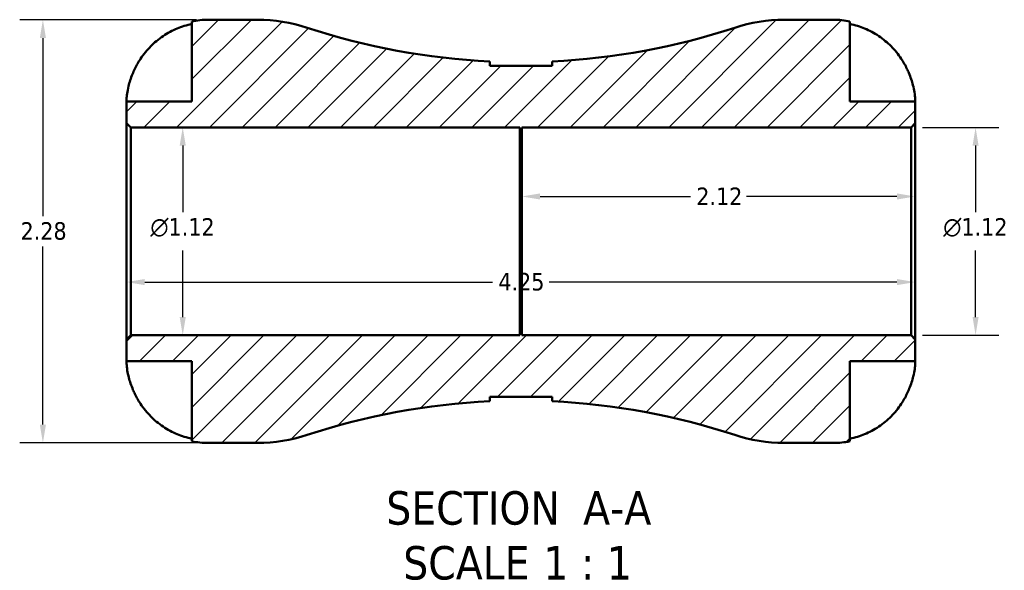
# Model space of a CAD drawing. Header units: inches. Extents: x 0.1 to 37.2, y -5 to 21.7.
# Tile 1 of 8: x 13 to 18.3, y -5 to -2. Entities that reach past the tile are written whole.
import ezdxf

# ---------------------------------------------------------------- set-up
doc = ezdxf.new("R2010")
doc.units = ezdxf.units.IN
doc.header["$MEASUREMENT"] = 0
for name, color, linetype, lineweight in [('Dimension (ANSI)', 7, 'Continuous', 25), ('Hatch (ANSI)', 7, 'Continuous', 18), ('Symbol (ANSI)', 7, 'Continuous', 25), ('Visible (ANSI)', 7, 'Continuous', 50)]:
    doc.layers.add(name, color=color, linetype=linetype, lineweight=lineweight)
doc.styles.add('Label Text (ANSI)', font='tahoma.ttf')
doc.styles.add('Note Text (ANSI)', font='tahoma.ttf')
doc.dimstyles.new('Default (ANSI)', dxfattribs={"dimtxt": 0.09448818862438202, "dimasz": 0.09842519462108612, "dimexe": 0.125, "dimexo": 0.0625, "dimgap": 0.03149606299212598, "dimtad": 0, "dimtih": 1, "dimtoh": 1, "dimrnd": 1e-08, "dimzin": 4, "dimdsep": 46, "dimtxsty": 'Note Text (ANSI)', "dimcen": 0.09, "dimdle": 0.3937007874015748, "dimclrd": 256, "dimclre": 256, "dimclrt": 5, "dimadec": 0, "dimazin": 1, "dimtfac": 1, "dimtofl": 0, "dimtmove": 0, "dimatfit": 3, "dimfxl": 1, "dimtolj": 1, "dimtzin": 4, "dimlwd": -1, "dimlwe": -1, "dimarcsym": 0})

# ---------------------------------------------------------------- blocks, each defined once
blk = doc.blocks.new('*D8')
at = {"layer": 'Defpoints', "color": 0, "transparency": 16777216}
for p in [(17.82196865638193, -2.970824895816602), (15.70196865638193, -3.158647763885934), (17.82196865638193, -3.158647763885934)]:
    blk.add_point(p, dxfattribs=at)
at = {"layer": 'Dimension (ANSI)', "transparency": 16777216}
for p, q in [((15.80039385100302, -2.970824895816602), (16.61069659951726, -2.970824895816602)), ((17.72354346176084, -2.970824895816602), (16.9132407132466, -2.970824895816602))]:
    blk.add_line(p, q, dxfattribs=at)
for points in [[(15.80039385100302, -2.954420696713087), (15.80039385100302, -2.987229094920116), (15.70196865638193, -2.970824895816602)], [(17.72354346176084, -2.954420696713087), (17.72354346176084, -2.987229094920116), (17.82196865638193, -2.970824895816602)]]:
    blk.add_solid(points, dxfattribs=at)
at = {"layer": 'Dimension (ANSI)', "color": 5, "transparency": 16777216, "insert": (16.64219266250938, -2.922597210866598), "char_height": 0.09448818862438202, "attachment_point": 1, "style": 'Note Text (ANSI)'}
blk.add_mtext('\\A1;2.12', dxfattribs=at)
blk = doc.blocks.new('*D9')
at = {"layer": 'Defpoints', "color": 0, "transparency": 16777216}
for p in [(17.79916865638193, -2.598608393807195), (18.14714293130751, -2.598608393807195), (17.79916865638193, -3.718687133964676)]:
    blk.add_point(p, dxfattribs=at)
at = {"layer": 'Dimension (ANSI)', "transparency": 16777216}
for p, q in [((17.86166865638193, -2.598608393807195), (18.27214293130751, -2.598608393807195)), ((18.14714293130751, -2.697033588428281), (18.14714293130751, -3.056059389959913)), ((18.14714293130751, -3.62026193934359), (18.14714293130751, -3.261236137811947)), ((17.86166865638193, -3.718687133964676), (18.27214293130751, -3.718687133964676))]:
    blk.add_line(p, q, dxfattribs=at)
for points in [[(18.130738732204, -2.697033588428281), (18.16354713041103, -2.697033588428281), (18.14714293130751, -2.598608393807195)], [(18.130738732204, -3.62026193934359), (18.16354713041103, -3.62026193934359), (18.14714293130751, -3.718687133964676)]]:
    blk.add_solid(points, dxfattribs=at)
at = {"layer": 'Dimension (ANSI)', "color": 5, "transparency": 16777216, "insert": (17.97285565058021, -3.087555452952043), "char_height": 0.09448818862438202, "attachment_point": 1, "style": 'Note Text (ANSI)'}
blk.add_mtext('\\A1;{\\fAIGDT|b0|i0;\\H0.0945;\\ln}\\fTahoma|b0|i0;\\H0.0945;1.12', dxfattribs=at)
blk = doc.blocks.new('*D10')
at = {"layer": 'Defpoints', "color": 0, "transparency": 16777216}
for p in [(13.59476865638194, -2.598608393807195), (13.59476865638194, -3.718687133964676), (13.87470043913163, -3.718687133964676)]:
    blk.add_point(p, dxfattribs=at)
at = {"layer": 'Dimension (ANSI)', "transparency": 16777216}
for p, q in [((13.65726865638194, -2.598608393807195), (13.99970043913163, -2.598608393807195)), ((13.87470043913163, -2.697033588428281), (13.87470043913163, -3.056059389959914)), ((13.87470043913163, -3.62026193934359), (13.87470043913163, -3.261236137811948)), ((13.65726865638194, -3.718687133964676), (13.99970043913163, -3.718687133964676))]:
    blk.add_line(p, q, dxfattribs=at)
for points in [[(13.85829624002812, -2.697033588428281), (13.89110463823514, -2.697033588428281), (13.87470043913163, -2.598608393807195)], [(13.85829624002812, -3.62026193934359), (13.89110463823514, -3.62026193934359), (13.87470043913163, -3.718687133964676)]]:
    blk.add_solid(points, dxfattribs=at)
at = {"layer": 'Dimension (ANSI)', "color": 5, "transparency": 16777216, "insert": (13.70041315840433, -3.087555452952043), "char_height": 0.09448818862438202, "attachment_point": 1, "style": 'Note Text (ANSI)'}
blk.add_mtext('\\A1;{\\fAIGDT|b0|i0;\\H0.0945;\\ln}\\fTahoma|b0|i0;\\H0.0945;1.12', dxfattribs=at)
blk = doc.blocks.new('*D11')
at = {"layer": 'Defpoints', "color": 0, "transparency": 16777216}
for p in [(13.57196865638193, -3.158647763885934), (17.82196865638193, -3.158647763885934), (17.82196865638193, -3.432049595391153)]:
    blk.add_point(p, dxfattribs=at)
at = {"layer": 'Dimension (ANSI)', "transparency": 16777216}
for p, q in [((13.67039385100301, -3.432049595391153), (15.54404670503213, -3.432049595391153)), ((17.72354346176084, -3.432049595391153), (15.84989060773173, -3.432049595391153))]:
    blk.add_line(p, q, dxfattribs=at)
for points in [[(13.67039385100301, -3.415645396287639), (13.67039385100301, -3.448453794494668), (13.57196865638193, -3.432049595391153)], [(17.72354346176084, -3.415645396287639), (17.72354346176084, -3.448453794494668), (17.82196865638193, -3.432049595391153)]]:
    blk.add_solid(points, dxfattribs=at)
at = {"layer": 'Dimension (ANSI)', "color": 5, "transparency": 16777216, "insert": (15.57554276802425, -3.38283831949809), "char_height": 0.09448818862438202, "attachment_point": 1, "style": 'Note Text (ANSI)'}
blk.add_mtext('\\A1;4.25', dxfattribs=at)
blk = doc.blocks.new('*D12')
at = {"layer": 'Defpoints', "color": 0, "transparency": 16777216}
for p in [(14.01191944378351, -2.018647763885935), (13.12111938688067, -4.298647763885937), (14.01191944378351, -4.298647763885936)]:
    blk.add_point(p, dxfattribs=at)
at = {"layer": 'Dimension (ANSI)', "transparency": 16777216}
for p, q in [((13.94941944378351, -2.018647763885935), (12.99611938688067, -2.018647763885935)), ((13.12111938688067, -2.117072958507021), (13.12111938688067, -3.07775005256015)), ((13.12111938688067, -4.20022256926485), (13.12111938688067, -3.239545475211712)), ((13.94941944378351, -4.298647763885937), (12.99611938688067, -4.298647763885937))]:
    blk.add_line(p, q, dxfattribs=at)
for points in [[(13.10471518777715, -2.117072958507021), (13.13752358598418, -2.117072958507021), (13.12111938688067, -2.018647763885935)], [(13.10471518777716, -4.20022256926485), (13.13752358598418, -4.20022256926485), (13.12111938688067, -4.298647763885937)]]:
    blk.add_solid(points, dxfattribs=at)
at = {"layer": 'Dimension (ANSI)', "color": 5, "transparency": 16777216, "insert": (13.00083573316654, -3.109246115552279), "char_height": 0.09448818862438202, "attachment_point": 1, "style": 'Note Text (ANSI)'}
blk.add_mtext('\\A1;2.28', dxfattribs=at)

msp = doc.modelspace()

# ---------------------------------------------------------------- hatches: boundary and pattern name
at = {"layer": 'Hatch (ANSI)'}
h = msp.add_hatch(dxfattribs=at)
h.set_pattern_fill('ANSI31', color=256, scale=0.9999999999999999, style=0)
h.set_pattern_definition([(45, (0, 0), (-0.08838834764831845, 0.08838834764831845), [])])
edge = h.paths.add_edge_path()
edge.add_ellipse((14.27808705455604, -3.448647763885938), major_axis=(0.8499999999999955, -3.496765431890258e-16), ratio=1, start_angle=270, end_angle=288.2576334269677)
edge.add_ellipse((15.69696865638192, -7.74961486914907), major_axis=(3.493758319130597, 1.152584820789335), ratio=1, start_angle=74.35987215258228, end_angle=90, ccw=False)
edge.add_line((15.52895684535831, -4.07448616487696), (15.52895684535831, -4.050962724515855))
edge.add_line((15.52895684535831, -4.050962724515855), (15.86498046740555, -4.050962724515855))
edge.add_line((15.86498046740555, -4.050962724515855), (15.86498046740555, -4.074486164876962))
edge.add_ellipse((15.69696865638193, -7.749614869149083), major_axis=(3.675128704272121, -0.1680118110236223), ratio=1, start_angle=74.3598721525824, end_angle=90, ccw=False)
edge.add_ellipse((17.11585025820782, -3.448647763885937), major_axis=(0.8072087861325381, -0.2662967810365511), ratio=0.9999999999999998, start_angle=270.0000000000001, end_angle=288.2576334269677)
edge.add_line((17.11585025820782, -4.298647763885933), (17.38201786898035, -4.298647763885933))
edge.add_ellipse((17.38201786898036, -3.858696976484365), major_axis=(0.4399507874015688, -6.993530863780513e-16), ratio=1, start_angle=270, end_angle=281.5369590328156)
edge.add_line((17.47000802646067, -4.289758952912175), (17.47000802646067, -3.858696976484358))
edge.add_line((17.47000802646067, -3.858696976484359), (17.82196865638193, -3.858696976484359))
edge.add_line((17.82196865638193, -3.858696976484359), (17.82196865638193, -3.741487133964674))
edge.add_line((17.82196865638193, -3.741487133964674), (17.79916865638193, -3.718687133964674))
edge.add_line((17.79916865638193, -3.718687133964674), (15.70196865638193, -3.718687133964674))
edge.add_line((15.70196865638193, -3.718687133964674), (15.70196865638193, -3.625347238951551))
edge.add_line((15.70196865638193, -3.625347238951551), (15.69196865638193, -3.625347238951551))
edge.add_line((15.69196865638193, -3.625347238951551), (15.69196865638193, -3.718687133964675))
edge.add_line((15.69196865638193, -3.718687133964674), (13.59476865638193, -3.718687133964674))
edge.add_line((13.59476865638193, -3.718687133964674), (13.57196865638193, -3.741487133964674))
edge.add_line((13.57196865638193, -3.741487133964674), (13.57196865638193, -3.858696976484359))
edge.add_line((13.57196865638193, -3.858696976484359), (13.92392928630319, -3.858696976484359))
edge.add_line((13.92392928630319, -3.858696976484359), (13.92392928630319, -4.289758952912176))
edge.add_ellipse((14.0119194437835, -3.858696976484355), major_axis=(0.4310619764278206, -0.08799015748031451), ratio=1, start_angle=269.9999999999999, end_angle=281.5369590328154)
edge.add_line((14.0119194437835, -4.298647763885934), (14.27808705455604, -4.298647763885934))
edge = h.paths.add_edge_path()
edge.add_line((15.86498046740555, -2.266332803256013), (15.52895684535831, -2.266332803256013))
edge.add_line((15.52895684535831, -2.266332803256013), (15.52895684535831, -2.242809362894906))
edge.add_ellipse((15.69696865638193, 1.432319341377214), major_axis=(-3.675128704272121, 0.1680118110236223), ratio=1, start_angle=74.3598721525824, end_angle=90, ccw=False)
edge.add_ellipse((14.27808705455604, -2.86864776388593), major_axis=(-0.807208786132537, 0.2662967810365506), ratio=1, start_angle=270.0000000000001, end_angle=288.2576334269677)
edge.add_line((14.27808705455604, -2.018647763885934), (14.0119194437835, -2.018647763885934))
edge.add_ellipse((14.0119194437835, -2.458598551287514), major_axis=(-0.4399507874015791, 3.496765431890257e-16), ratio=1, start_angle=270.0000000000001, end_angle=281.5369590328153)
edge.add_line((13.92392928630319, -2.027536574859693), (13.92392928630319, -2.458598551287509))
edge.add_line((13.92392928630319, -2.458598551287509), (13.57196865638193, -2.458598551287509))
edge.add_line((13.57196865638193, -2.458598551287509), (13.57196865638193, -2.575808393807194))
edge.add_line((13.57196865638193, -2.575808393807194), (13.59476865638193, -2.598608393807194))
edge.add_line((13.59476865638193, -2.598608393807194), (15.69196865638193, -2.598608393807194))
edge.add_line((15.69196865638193, -2.598608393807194), (15.69196865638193, -2.691948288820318))
edge.add_line((15.69196865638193, -2.691948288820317), (15.70196865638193, -2.691948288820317))
edge.add_line((15.70196865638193, -2.691948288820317), (15.70196865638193, -2.598608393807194))
edge.add_line((15.70196865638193, -2.598608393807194), (17.79916865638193, -2.598608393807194))
edge.add_line((17.79916865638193, -2.598608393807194), (17.82196865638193, -2.575808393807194))
edge.add_line((17.82196865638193, -2.575808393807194), (17.82196865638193, -2.458598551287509))
edge.add_line((17.82196865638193, -2.458598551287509), (17.47000802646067, -2.458598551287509))
edge.add_line((17.47000802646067, -2.458598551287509), (17.47000802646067, -2.027536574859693))
edge.add_ellipse((17.38201786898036, -2.458598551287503), major_axis=(-0.4310619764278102, 0.08799015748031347), ratio=1, start_angle=270, end_angle=281.5369590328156)
edge.add_line((17.38201786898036, -2.018647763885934), (17.11585025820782, -2.018647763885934))
edge.add_ellipse((17.11585025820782, -2.86864776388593), major_axis=(-0.8499999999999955, 1.049029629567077e-15), ratio=1, start_angle=270, end_angle=288.2576334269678)
edge.add_ellipse((15.69696865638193, 1.432319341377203), major_axis=(-3.493758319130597, -1.152584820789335), ratio=1, start_angle=74.35987215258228, end_angle=90, ccw=False)
edge.add_line((15.86498046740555, -2.242809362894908), (15.86498046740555, -2.266332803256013))

# ---------------------------------------------------------------- linework, layer by layer
at = {"layer": 'Visible (ANSI)'}
for p, q in [((13.92392928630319, -2.027536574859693), (13.92392928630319, -2.458598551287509)), ((14.27808705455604, -2.018647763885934), (14.0119194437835, -2.018647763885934)), ((17.38201786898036, -2.018647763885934), (17.11585025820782, -2.018647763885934)), ((17.47000802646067, -2.458598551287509), (17.47000802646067, -2.027536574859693)), ((15.52895684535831, -2.266332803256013), (15.52895684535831, -2.242809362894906)), ((15.86498046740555, -2.266332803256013), (15.52895684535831, -2.266332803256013)), ((15.86498046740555, -2.242809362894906), (15.86498046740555, -2.266332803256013)), ((13.92392928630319, -2.458598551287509), (13.57196865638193, -2.458598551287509)), ((13.57196865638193, -2.458598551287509), (13.57196865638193, -2.575808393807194)), ((17.82196865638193, -2.458598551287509), (17.47000802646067, -2.458598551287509)), ((17.82196865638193, -2.575808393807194), (17.82196865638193, -2.458598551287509)), ((13.57196865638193, -2.575808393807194), (13.59476865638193, -2.598608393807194)), ((13.57196865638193, -2.575808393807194), (13.57196865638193, -3.741487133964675)), ((13.59476865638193, -2.598608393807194), (15.69196865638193, -2.598608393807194)), ((13.59476865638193, -3.718687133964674), (13.59476865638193, -2.598608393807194)), ((15.69196865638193, -2.598608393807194), (15.69196865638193, -2.691948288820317)), ((15.70196865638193, -2.691948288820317), (15.70196865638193, -2.598608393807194)), ((15.70196865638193, -2.598608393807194), (17.79916865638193, -2.598608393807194)), ((17.79916865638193, -2.598608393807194), (17.82196865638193, -2.575808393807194)), ((17.79916865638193, -2.598608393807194), (17.79916865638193, -3.718687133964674)), ((17.82196865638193, -3.741487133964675), (17.82196865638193, -2.575808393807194)), ((15.69196865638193, -2.691948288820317), (15.70196865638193, -2.691948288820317)), ((15.69196865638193, -3.625347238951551), (15.69196865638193, -2.691948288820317)), ((15.70196865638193, -3.625347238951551), (15.70196865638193, -2.691948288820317)), ((15.70196865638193, -3.625347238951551), (15.69196865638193, -3.625347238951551)), ((15.69196865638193, -3.625347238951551), (15.69196865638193, -3.718687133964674)), ((15.70196865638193, -3.718687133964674), (15.70196865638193, -3.625347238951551)), ((13.59476865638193, -3.718687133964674), (13.57196865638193, -3.741487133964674)), ((13.57196865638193, -3.741487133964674), (13.57196865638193, -3.858696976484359)), ((15.69196865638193, -3.718687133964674), (13.59476865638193, -3.718687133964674)), ((17.79916865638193, -3.718687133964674), (15.70196865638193, -3.718687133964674)), ((17.82196865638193, -3.741487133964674), (17.79916865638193, -3.718687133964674)), ((17.82196865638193, -3.858696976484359), (17.82196865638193, -3.741487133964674)), ((13.57196865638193, -3.858696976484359), (13.92392928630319, -3.858696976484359)), ((13.92392928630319, -3.858696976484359), (13.92392928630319, -4.289758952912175)), ((17.47000802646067, -4.289758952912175), (17.47000802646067, -3.858696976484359)), ((17.47000802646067, -3.858696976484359), (17.82196865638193, -3.858696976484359)), ((15.52895684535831, -4.074486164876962), (15.52895684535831, -4.050962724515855)), ((15.52895684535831, -4.050962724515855), (15.86498046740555, -4.050962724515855)), ((15.86498046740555, -4.050962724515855), (15.86498046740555, -4.074486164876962)), ((14.0119194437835, -4.298647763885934), (14.27808705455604, -4.298647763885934)), ((17.11585025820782, -4.298647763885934), (17.38201786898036, -4.298647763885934))]:
    msp.add_line(p, q, dxfattribs=at)
for centre, radius, start, end in [((14.0119194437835, -2.458598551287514), 0.4399507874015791, 90, 101.5369590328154), ((14.27808705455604, -2.86864776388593), 0.8499999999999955, 71.74236657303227, 90), ((15.69696865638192, 1.432319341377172), 3.678967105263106, 251.7423665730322, 267.38249442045), ((15.69696865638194, 1.432319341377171), 3.678967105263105, 272.6175055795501, 288.2576334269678), ((17.11585025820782, -2.86864776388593), 0.8499999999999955, 90, 108.2576334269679), ((17.38201786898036, -2.458598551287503), 0.4399507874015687, 78.46304096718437, 90), ((15.69696865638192, -7.749614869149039), 3.678967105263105, 92.61750557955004, 108.2576334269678), ((15.69696865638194, -7.749614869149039), 3.678967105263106, 71.74236657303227, 87.38249442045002), ((14.0119194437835, -3.858696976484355), 0.4399507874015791, 258.4630409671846, 269.9999999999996), ((14.27808705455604, -3.448647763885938), 0.8499999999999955, 270, 288.2576334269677), ((17.11585025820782, -3.448647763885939), 0.8499999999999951, 251.7423665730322, 270), ((17.38201786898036, -3.858696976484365), 0.4399507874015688, 270, 281.5369590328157)]:
    msp.add_arc(centre, radius, start, end, dxfattribs=at)
for points, knots in [([(13.6167970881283, -2.282618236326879), (13.62538897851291, -2.264721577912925), (13.63555469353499, -2.2466758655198), (13.66348012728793, -2.204451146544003), (13.68267908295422, -2.181218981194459), (13.72117827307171, -2.142427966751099), (13.74397749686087, -2.123252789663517), (13.79311784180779, -2.090168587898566), (13.81945976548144, -2.076260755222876), (13.86869853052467, -2.055743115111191), (13.89598217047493, -2.047085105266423), (13.92392928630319, -2.04131010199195)], [5.618381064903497, 5.618381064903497, 5.618381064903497, 5.618381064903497, 5.762704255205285, 5.762704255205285, 5.97215079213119, 5.97215079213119, 6.179158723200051, 6.179158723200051, 6.386166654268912, 6.386166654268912, 6.5856290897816, 6.5856290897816, 6.5856290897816, 6.5856290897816]), ([(17.47000802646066, -2.04131010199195), (17.49795514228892, -2.047085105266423), (17.52523878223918, -2.055743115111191), (17.57447754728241, -2.076260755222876), (17.60081947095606, -2.090168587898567), (17.64995981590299, -2.123252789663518), (17.67275903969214, -2.142427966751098), (17.71125822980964, -2.181218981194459), (17.73045718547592, -2.204451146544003), (17.75838261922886, -2.2466758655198), (17.76854833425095, -2.264721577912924), (17.77714022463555, -2.282618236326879)], [0.2120176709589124, 0.2120176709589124, 0.2120176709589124, 0.2120176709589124, 0.4114801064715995, 0.4114801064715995, 0.6184880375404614, 0.6184880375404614, 0.8254959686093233, 0.8254959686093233, 1.034942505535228, 1.034942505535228, 1.179265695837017, 1.179265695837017, 1.179265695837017, 1.179265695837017]), ([(13.57196865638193, -2.458598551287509), (13.57196865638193, -2.458598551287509), (13.57188089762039, -2.454228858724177), (13.57257052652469, -2.438640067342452), (13.57325315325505, -2.428746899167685), (13.57649116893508, -2.404891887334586), (13.57893068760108, -2.391402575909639), (13.58512178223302, -2.366262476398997), (13.58819886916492, -2.355471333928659), (13.59538536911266, -2.33357455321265), (13.59942561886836, -2.322594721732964), (13.60790081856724, -2.301862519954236), (13.61220767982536, -2.292177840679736), (13.6167970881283, -2.282618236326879)], [-3.089046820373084, -3.089046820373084, -3.089046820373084, -3.089046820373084, -2.916515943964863, -2.916515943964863, -2.771777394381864, -2.771777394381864, -2.634761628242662, -2.634761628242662, -2.539932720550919, -2.539932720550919, -2.447926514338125, -2.447926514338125, -2.366770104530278, -2.366770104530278, -2.366770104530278, -2.366770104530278]), ([(17.77714022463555, -2.282618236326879), (17.78070390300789, -2.290041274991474), (17.78409849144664, -2.297541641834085), (17.79210552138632, -2.31639463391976), (17.79643943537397, -2.327714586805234), (17.80397206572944, -2.349751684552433), (17.80716023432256, -2.360374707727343), (17.81345101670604, -2.384400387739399), (17.81604645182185, -2.39718989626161), (17.82031600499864, -2.424073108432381), (17.82125160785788, -2.436489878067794), (17.82206543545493, -2.45399675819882), (17.82196865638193, -2.458598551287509), (17.82196865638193, -2.458598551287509)], [-0.7206620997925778, -0.7206620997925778, -0.7206620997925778, -0.7206620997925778, -0.6580247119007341, -0.6580247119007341, -0.5639523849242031, -0.5639523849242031, -0.472128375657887, -0.472128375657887, -0.3474833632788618, -0.3474833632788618, -0.1770519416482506, -0.1770519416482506, 0, 0, 0, 0]), ([(13.6167970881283, -4.034677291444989), (13.61323340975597, -4.027254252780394), (13.60983882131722, -4.019753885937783), (13.60183179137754, -4.00090089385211), (13.59749787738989, -3.989580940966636), (13.58996524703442, -3.967543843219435), (13.5867770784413, -3.956920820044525), (13.58048629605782, -3.93289514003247), (13.57789086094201, -3.920105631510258), (13.57362130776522, -3.893222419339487), (13.57268570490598, -3.880805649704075), (13.57187187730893, -3.863298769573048), (13.57196865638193, -3.858696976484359), (13.57196865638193, -3.858696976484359)], [-0.720662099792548, -0.720662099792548, -0.720662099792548, -0.720662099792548, -0.6580247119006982, -0.6580247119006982, -0.5639523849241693, -0.5639523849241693, -0.4721283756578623, -0.4721283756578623, -0.347483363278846, -0.347483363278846, -0.1770519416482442, -0.1770519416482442, 0, 0, 0, 0]), ([(17.82196865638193, -3.858696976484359), (17.82196865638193, -3.858696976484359), (17.82205641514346, -3.863066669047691), (17.82136678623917, -3.878655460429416), (17.82068415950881, -3.888548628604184), (17.81744614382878, -3.912403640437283), (17.81500662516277, -3.92589295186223), (17.80881553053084, -3.951033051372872), (17.80573844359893, -3.96182419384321), (17.7985519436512, -3.983720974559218), (17.7945116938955, -3.994700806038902), (17.78603649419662, -4.015433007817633), (17.78172963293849, -4.025117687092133), (17.77714022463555, -4.034677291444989)], [-3.089046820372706, -3.089046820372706, -3.089046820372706, -3.089046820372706, -2.916515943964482, -2.916515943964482, -2.771777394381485, -2.771777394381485, -2.634761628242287, -2.634761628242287, -2.539932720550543, -2.539932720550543, -2.447926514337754, -2.447926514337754, -2.366770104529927, -2.366770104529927, -2.366770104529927, -2.366770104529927]), ([(13.92392928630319, -4.275985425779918), (13.89598217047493, -4.270210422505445), (13.86869853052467, -4.261552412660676), (13.81945976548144, -4.241034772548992), (13.79311784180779, -4.227126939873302), (13.74397749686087, -4.194042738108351), (13.72117827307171, -4.17486756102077), (13.68267908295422, -4.136076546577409), (13.66348012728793, -4.112844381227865), (13.63555469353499, -4.070619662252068), (13.62538897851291, -4.052573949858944), (13.6167970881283, -4.034677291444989)], [0.2120176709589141, 0.2120176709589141, 0.2120176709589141, 0.2120176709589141, 0.4114801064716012, 0.4114801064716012, 0.6184880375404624, 0.6184880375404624, 0.8254959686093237, 0.8254959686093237, 1.034942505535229, 1.034942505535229, 1.179265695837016, 1.179265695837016, 1.179265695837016, 1.179265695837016]), ([(17.77714022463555, -4.034677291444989), (17.76854833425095, -4.052573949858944), (17.75838261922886, -4.070619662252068), (17.73045718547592, -4.112844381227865), (17.71125822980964, -4.136076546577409), (17.67275903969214, -4.17486756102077), (17.64995981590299, -4.194042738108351), (17.60081947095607, -4.227126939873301), (17.57447754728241, -4.241034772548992), (17.52523878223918, -4.261552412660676), (17.49795514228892, -4.270210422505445), (17.47000802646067, -4.275985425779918)], [5.618381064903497, 5.618381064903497, 5.618381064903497, 5.618381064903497, 5.762704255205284, 5.762704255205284, 5.972150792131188, 5.972150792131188, 6.17915872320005, 6.17915872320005, 6.386166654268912, 6.386166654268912, 6.585629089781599, 6.585629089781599, 6.585629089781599, 6.585629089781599])]:
    msp.add_open_spline(points, degree=3, knots=knots, dxfattribs=at)

# ---------------------------------------------------------------- texts
at = {"layer": 'Symbol (ANSI)', "char_height": 0.1799999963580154, "attachment_point": 7, "style": 'Label Text (ANSI)'}
for s, insert in [('SECTION', (14.97159802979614, -4.742138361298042)), (' A-A', (15.96507236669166, -4.73834581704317)), ('SCALE', (15.06291079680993, -5.03792014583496)), (' 1 : 1', (15.7506477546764, -5.034711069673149))]:
    msp.add_mtext(s, dxfattribs=dict(at, insert=insert))

# ---------------------------------------------------------------- dimensions: what is measured, and where the dimension line sits
at = {"layer": 'Dimension (ANSI)'}
for base, p1, p2, angle, override, picture, middle in [((13.12111938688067, -4.298647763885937), (14.0119194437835, -2.018647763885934), (14.0119194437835, -4.298647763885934), 270, {"dimgap": 0.03149606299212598, "dimdec": 2, "dimtol": 0, "dimlim": 0, "dimtp": 0, "dimtm": -0, "dimtdec": 2, "dimatfit": 1}, '*D12', (13.12111938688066, -3.158647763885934)), ((17.82196865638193, -2.970824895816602), (15.70196865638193, -3.158647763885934), (17.82196865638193, -3.158647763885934), 180, {"dimgap": 0.03149606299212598, "dimtih": 0, "dimtoh": 0, "dimdec": 2, "dimse1": 1, "dimse2": 1, "dimtol": 0, "dimlim": 0, "dimtp": 0, "dimtm": -0, "dimtdec": 2, "dimatfit": 1}, '*D8', (16.76196865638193, -2.970824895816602))]:
    dim = msp.add_linear_dim(base=base, p1=p1, p2=p2, angle=angle, dimstyle='Default (ANSI)', override=override, dxfattribs=at)
    dim.commit()
    dim.dimension.update_dxf_attribs({"geometry": picture, "text_midpoint": middle, "dimtype": 160})
for base, p1, p2, picture, middle in [((13.87470043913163, -3.718687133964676), (13.59476865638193, -2.598608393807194), (13.59476865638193, -3.718687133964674), '*D10', (13.87470043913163, -3.158647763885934)), ((18.14714293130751, -2.598608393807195), (17.79916865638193, -3.718687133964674), (17.79916865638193, -2.598608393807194), '*D9', (18.14714293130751, -3.158647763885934))]:
    dim = msp.add_linear_dim(base=base, p1=p1, p2=p2, angle=90, text='{\\fAIGDT|b0|i0;\\H0.0945;\\ln}\\fTahoma|b0|i0;\\H0.0945;<>', dimstyle='Default (ANSI)', override={"dimgap": 0.03149606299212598, "dimdec": 2, "dimtol": 0, "dimlim": 0, "dimtp": 0, "dimtm": -0, "dimtdec": 2, "dimatfit": 1}, dxfattribs=at)
    dim.commit()
    dim.dimension.update_dxf_attribs({"geometry": picture, "text_midpoint": middle, "dimtype": 160})
dim = msp.add_linear_dim(base=(17.82196865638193, -3.432049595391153), p1=(13.57196865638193, -3.158647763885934), p2=(17.82196865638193, -3.158647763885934), dimstyle='Default (ANSI)', override={"dimgap": 0.03149606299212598, "dimtih": 0, "dimtoh": 0, "dimdec": 2, "dimse1": 1, "dimse2": 1, "dimtol": 0, "dimlim": 0, "dimtp": 0, "dimtm": -0, "dimtdec": 2, "dimatfit": 1}, dxfattribs=at)
dim.commit()
dim.dimension.update_dxf_attribs({"geometry": '*D11', "text_midpoint": (15.69696865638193, -3.432049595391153), "dimtype": 160})

doc.saveas('drawing.dxf')
